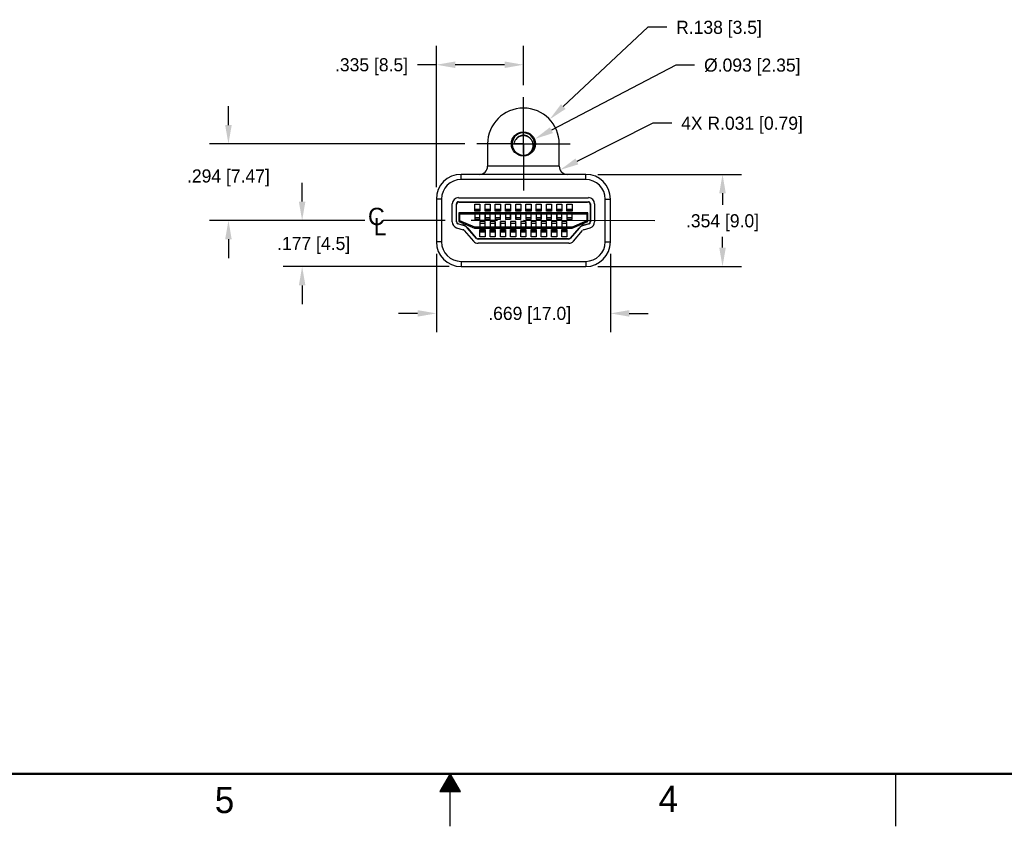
# Model space of a CAD drawing. Header units: inches. Extents: x 0 to 34, y 0 to 22.
# Tile 2 of 25: x 12.9 to 22.3, y 0 to 7.7. Entities that reach past the tile are written whole.
import ezdxf

# ---------------------------------------------------------------- set-up
doc = ezdxf.new("R2010")
doc.units = ezdxf.units.IN
doc.header["$MEASUREMENT"] = 0
doc.header["$PDMODE"] = 3
doc.linetypes.add('CENTER', pattern=[2, 1.25, -0.25, 0.25, -0.25])
for name, color, linetype in [('DEFAULT_1', 7, 'CENTER'), ('DETAIL', 7, 'Continuous'), ('DIMENSIONS', 7, 'Continuous'), ('OBJ', 1, 'Continuous')]:
    doc.layers.add(name, color=color, linetype=linetype)
doc.styles.add('TEXTSTYLE_2', font='txt')
doc.dimstyles.new('DIMSTYLE_1', dxfattribs={"dimtxt": 0.125, "dimasz": 0.18, "dimexe": 0.18, "dimexo": 0.0625, "dimgap": 0.09, "dimtad": 0, "dimtih": 1, "dimtoh": 1, "dimdec": 3, "dimzin": 4, "dimdsep": 46, "dimtxsty": 'Standard', "dimblk": '_FILLED', "dimblk1": '_FILLED', "dimblk2": '_FILLED', "dimcen": 0.09, "dimadec": 0, "dimazin": 0, "dimtp": 0.01, "dimtm": 0.01, "dimtfac": 1, "dimtdec": 3, "dimtofl": 0, "dimtmove": 0, "dimatfit": 3, "dimldrblk": '_FILLED', "dimfxl": 1, "dimtolj": 1, "dimtzin": 4, "dimarcsym": 0})
doc.dimstyles.new('DIMSTYLE_2', dxfattribs={"dimtxt": 0.125, "dimasz": 0.18, "dimexe": 0.18, "dimexo": 0.0625, "dimgap": 0.09, "dimtad": 0, "dimtih": 1, "dimtoh": 1, "dimdec": 3, "dimlfac": 0.333333, "dimzin": 4, "dimdsep": 46, "dimtxsty": 'Standard', "dimblk": '_FILLED', "dimblk1": '_FILLED', "dimblk2": '_FILLED', "dimcen": 0.09, "dimadec": 0, "dimazin": 0, "dimtp": 0.01, "dimtm": 0.01, "dimtfac": 1, "dimtdec": 3, "dimtofl": 0, "dimtmove": 0, "dimatfit": 3, "dimldrblk": '_FILLED', "dimfxl": 1, "dimtolj": 1, "dimtzin": 4, "dimarcsym": 0})
doc.dimstyles.new('DIMSTYLE_4', dxfattribs={"dimtxt": 0.125, "dimasz": 0.18, "dimexe": 0.18, "dimexo": 0.0625, "dimgap": 0.09, "dimtad": 0, "dimtih": 1, "dimtoh": 1, "dimdec": 3, "dimlfac": 0.333333, "dimzin": 4, "dimdsep": 46, "dimtxsty": 'Standard', "dimblk": '_FILLED', "dimblk1": '_FILLED', "dimblk2": '_FILLED', "dimcen": 0.09, "dimadec": 0, "dimazin": 0, "dimtp": 0.001, "dimtm": 0.001, "dimtfac": 1, "dimtdec": 3, "dimtofl": 0, "dimtmove": 0, "dimatfit": 3, "dimldrblk": '_FILLED', "dimfxl": 1, "dimtolj": 1, "dimtzin": 4, "dimarcsym": 0})
doc.dimstyles.new('DIMSTYLE_5', dxfattribs={"dimtxt": 0.125, "dimasz": 0.18, "dimexe": 0.18, "dimexo": 0.0625, "dimgap": 0.09, "dimtad": 0, "dimtih": 1, "dimtoh": 1, "dimdec": 3, "dimlfac": 0.333333, "dimzin": 4, "dimdsep": 46, "dimtxsty": 'Standard', "dimblk": '_FILLED', "dimblk1": '_FILLED', "dimblk2": '_FILLED', "dimcen": 0.09, "dimadec": 0, "dimazin": 0, "dimtp": 0.001, "dimtm": 0.001, "dimtfac": 1, "dimtdec": 3, "dimtofl": 0, "dimtmove": 0, "dimatfit": 3, "dimldrblk": '_FILLED', "dimfxl": 1, "dimtolj": 1, "dimtzin": 4, "dimarcsym": 0})
doc.dimstyles.new('DIMSTYLE_6', dxfattribs={"dimtxt": 0.125, "dimasz": 0.18, "dimexe": 0.18, "dimexo": 0.0625, "dimgap": 0.09, "dimtad": 0, "dimtih": 1, "dimtoh": 1, "dimdec": 3, "dimlfac": 0.333333, "dimzin": 4, "dimdsep": 46, "dimtxsty": 'Standard', "dimblk": '_FILLED', "dimblk1": '_FILLED', "dimblk2": '_FILLED', "dimcen": 0.09, "dimadec": 0, "dimazin": 0, "dimtp": 0.001, "dimtm": 0.001, "dimtfac": 1, "dimtdec": 3, "dimtofl": 0, "dimtmove": 0, "dimatfit": 3, "dimldrblk": '_FILLED', "dimfxl": 1, "dimtolj": 1, "dimtzin": 4, "dimarcsym": 0})

# ---------------------------------------------------------------- blocks, each defined once
blk = doc.blocks.new('_FILLED')
at = {"color": 0, "linetype": 'ByBlock'}
blk.add_solid([(0, 0), (-1, 0.1736), (-1, -0.1736)], dxfattribs=at)
blk = doc.blocks.new('*D92')
at = {"layer": 'Defpoints', "color": 0, "linetype": 'Continuous'}
for p in [(15.5874, 5.7775), (16.2469, 5.7775), (17.052, 5.338)]:
    blk.add_point(p, dxfattribs=at)
at = {"layer": 'DIMENSIONS', "color": 0, "linetype": 'Continuous', "lineweight": -2}
for p, q in [((15.5874, 5.9575), (15.5874, 6.1375)), ((16.1844, 5.7775), (15.4074, 5.7775)), ((16.9895, 5.338), (15.4074, 5.338)), ((15.5874, 5.158), (15.5874, 4.978))]:
    blk.add_line(p, q, dxfattribs=at)
at = {"layer": 'DIMENSIONS', "color": 0, "linetype": 'Continuous', "lineweight": -2, "xscale": 0.18, "yscale": 0.18, "zscale": 0.18}
for p, rotation in [((15.5874, 5.7775), 270), ((15.5874, 5.338), 90)]:
    blk.add_blockref('_FILLED', p, dxfattribs=dict(at, rotation=rotation))
at = {"layer": 'DIMENSIONS', "color": 0, "linetype": 'Continuous', "insert": (16.0458, 5.6202), "char_height": 0.125, "attachment_point": 3}
blk.add_mtext('\\A1;.177 [4.5]', dxfattribs=at)
blk = doc.blocks.new('*D93')
at = {"layer": 'Defpoints', "color": 0, "linetype": 'Continuous'}
for p in [(17.2013, 6.507), (14.8844, 5.7775), (16.2469, 5.7775)]:
    blk.add_point(p, dxfattribs=at)
at = {"layer": 'DIMENSIONS', "color": 0, "linetype": 'Continuous', "lineweight": -2}
for p, q in [((14.8844, 6.687), (14.8844, 6.867)), ((17.1388, 6.507), (14.7044, 6.507)), ((16.1844, 5.7775), (14.7044, 5.7775)), ((14.8844, 5.5975), (14.8844, 5.4175))]:
    blk.add_line(p, q, dxfattribs=at)
at = {"layer": 'DIMENSIONS', "color": 0, "linetype": 'Continuous', "lineweight": -2, "xscale": 0.18, "yscale": 0.18, "zscale": 0.18}
for p, rotation in [((14.8844, 6.507), 270), ((14.8844, 5.7775), 90)]:
    blk.add_blockref('_FILLED', p, dxfattribs=dict(at, rotation=rotation))
at = {"layer": 'DIMENSIONS', "color": 0, "linetype": 'Continuous', "insert": (14.8844, 6.2642), "char_height": 0.125, "attachment_point": 2}
blk.add_mtext('\\A1;.294 [7.47]', dxfattribs=at)
blk = doc.blocks.new('*D96')
at = {"layer": 'Defpoints', "color": 0, "linetype": 'Continuous'}
for p in [(16.868, 5.5219), (18.5283, 5.5219), (16.868, 4.8912)]:
    blk.add_point(p, dxfattribs=at)
at = {"layer": 'DIMENSIONS', "color": 0, "linetype": 'Continuous', "lineweight": -2}
for p, q in [((16.868, 5.4594), (16.868, 4.7112)), ((18.5283, 5.4594), (18.5283, 4.7112)), ((16.688, 4.8912), (16.508, 4.8912)), ((18.7083, 4.8912), (18.8883, 4.8912))]:
    blk.add_line(p, q, dxfattribs=at)
at = {"layer": 'DIMENSIONS', "color": 0, "linetype": 'Continuous', "lineweight": -2, "xscale": 0.18, "yscale": 0.18, "zscale": 0.18}
blk.add_blockref('_FILLED', (16.868, 4.8912), dxfattribs=at)
at = {"layer": 'DIMENSIONS', "color": 0, "linetype": 'Continuous', "lineweight": -2, "xscale": 0.18, "yscale": 0.18, "zscale": 0.18, "rotation": 180}
blk.add_blockref('_FILLED', (18.5283, 4.8912), dxfattribs=at)
at = {"layer": 'DIMENSIONS', "color": 0, "linetype": 'Continuous', "insert": (17.758, 4.9537), "char_height": 0.125, "attachment_point": 2}
blk.add_mtext('\\A1;.669 [17.0]', dxfattribs=at)
blk = doc.blocks.new('*D97')
at = {"layer": 'Defpoints', "color": 0, "linetype": 'Continuous'}
for p in [(18.3443, 6.2169), (19.5975, 6.2169), (18.3443, 5.338)]:
    blk.add_point(p, dxfattribs=at)
at = {"layer": 'DIMENSIONS', "color": 0, "linetype": 'Continuous', "lineweight": -2}
for p, q in [((18.4068, 6.2169), (19.7775, 6.2169)), ((19.5975, 6.0369), (19.5975, 5.9268)), ((19.5975, 5.518), (19.5975, 5.6218)), ((18.4068, 5.338), (19.7775, 5.338))]:
    blk.add_line(p, q, dxfattribs=at)
at = {"layer": 'DIMENSIONS', "color": 0, "linetype": 'Continuous', "lineweight": -2, "xscale": 0.18, "yscale": 0.18, "zscale": 0.18}
for p, rotation in [((19.5975, 6.2169), 90), ((19.5975, 5.338), 270)]:
    blk.add_blockref('_FILLED', p, dxfattribs=dict(at, rotation=rotation))
at = {"layer": 'DIMENSIONS', "color": 0, "linetype": 'Continuous', "insert": (19.5975, 5.8368), "char_height": 0.125, "attachment_point": 2}
blk.add_mtext('\\A1;.354 [9.0]', dxfattribs=at)
blk = doc.blocks.new('*D98')
at = {"layer": 'Defpoints', "color": 0, "linetype": 'Continuous'}
for p in [(18.1169, 6.2938), (18.0482, 6.2592)]:
    blk.add_point(p, dxfattribs=at)
at = {"layer": 'DIMENSIONS', "color": 0, "linetype": 'Continuous', "lineweight": -2}
for p, q in [((18.9327, 6.7049), (18.209, 6.3402)), ((19.1127, 6.7049), (18.9327, 6.7049))]:
    blk.add_line(p, q, dxfattribs=at)
at = {"layer": 'DIMENSIONS', "color": 0, "linetype": 'Continuous', "lineweight": -2, "xscale": 0.18, "yscale": 0.18, "zscale": 0.18, "rotation": 206.7424898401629}
blk.add_blockref('_FILLED', (18.0482, 6.2592), dxfattribs=at)
at = {"layer": 'DIMENSIONS', "color": 0, "linetype": 'Continuous', "insert": (19.2027, 6.7674), "char_height": 0.125, "attachment_point": 1}
blk.add_mtext('\\A1;4X R.031 [0.79]', dxfattribs=at)
blk = doc.blocks.new('*D99')
at = {"layer": 'Defpoints', "color": 0, "linetype": 'Continuous'}
for p in [(18.0096, 6.661), (17.8063, 6.5545)]:
    blk.add_point(p, dxfattribs=at)
at = {"layer": 'DIMENSIONS', "color": 0, "linetype": 'Continuous', "lineweight": -2}
for p, q in [((19.1515, 7.259), (17.9658, 6.638)), ((19.3315, 7.259), (19.1515, 7.259))]:
    blk.add_line(p, q, dxfattribs=at)
at = {"layer": 'DIMENSIONS', "color": 0, "linetype": 'Continuous', "lineweight": -2, "xscale": 0.18, "yscale": 0.18, "zscale": 0.18, "rotation": 207.6410048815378}
blk.add_blockref('_FILLED', (17.8063, 6.5545), dxfattribs=at)
at = {"layer": 'DIMENSIONS', "color": 0, "linetype": 'Continuous', "insert": (19.4215, 7.3215), "char_height": 0.125, "attachment_point": 1}
blk.add_mtext('\\A1;%%c.093 [2.35]', dxfattribs=at)
blk = doc.blocks.new('*D100')
at = {"layer": 'Defpoints', "color": 0, "linetype": 'Continuous'}
for p in [(17.9476, 6.7407), (17.6982, 6.507)]:
    blk.add_point(p, dxfattribs=at)
at = {"layer": 'DIMENSIONS', "color": 0, "linetype": 'Continuous', "lineweight": -2}
for p, q in [((18.8849, 7.6193), (18.0789, 6.8638)), ((19.0649, 7.6193), (18.8849, 7.6193)), ((17.6982, 6.417), (17.6982, 6.597)), ((17.6082, 6.507), (17.7882, 6.507))]:
    blk.add_line(p, q, dxfattribs=at)
at = {"layer": 'DIMENSIONS', "color": 0, "linetype": 'Continuous', "lineweight": -2, "xscale": 0.18, "yscale": 0.18, "zscale": 0.18, "rotation": 223.1467277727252}
blk.add_blockref('_FILLED', (17.9476, 6.7407), dxfattribs=at)
at = {"layer": 'DIMENSIONS', "color": 0, "linetype": 'Continuous', "insert": (19.1549, 7.6818), "char_height": 0.125, "attachment_point": 1}
blk.add_mtext('\\A1;R.138 [3.5]', dxfattribs=at)
blk = doc.blocks.new('*D101')
at = {"layer": 'Defpoints', "color": 0, "linetype": 'Continuous'}
for p in [(17.6982, 7.2622), (17.6982, 7.0038), (16.868, 6.033)]:
    blk.add_point(p, dxfattribs=at)
at = {"layer": 'DIMENSIONS', "color": 0, "linetype": 'Continuous', "lineweight": -2}
for p, q in [((16.868, 6.0955), (16.868, 7.4422)), ((17.6982, 7.0663), (17.6982, 7.4422)), ((16.868, 7.2622), (16.688, 7.2622)), ((17.5182, 7.2622), (17.048, 7.2622))]:
    blk.add_line(p, q, dxfattribs=at)
at = {"layer": 'DIMENSIONS', "color": 0, "linetype": 'Continuous', "lineweight": -2, "xscale": 0.18, "yscale": 0.18, "zscale": 0.18, "rotation": 180}
blk.add_blockref('_FILLED', (16.868, 7.2622), dxfattribs=at)
at = {"layer": 'DIMENSIONS', "color": 0, "linetype": 'Continuous', "lineweight": -2, "xscale": 0.18, "yscale": 0.18, "zscale": 0.18}
blk.add_blockref('_FILLED', (17.6982, 7.2622), dxfattribs=at)
at = {"layer": 'DIMENSIONS', "color": 0, "linetype": 'Continuous', "insert": (16.598, 7.3247), "char_height": 0.125, "attachment_point": 3}
blk.add_mtext('\\A1;.335 [8.5]', dxfattribs=at)

msp = doc.modelspace()

# ---------------------------------------------------------------- linework, layer by layer
at = {"color": 7, "linetype": 'Continuous'}
msp.add_line((17.5915, 6.507), (17.6071, 6.507), dxfattribs=at)
at = {"color": 2, "linetype": 'Continuous'}
for p, q in [((17, 0.5), (16.902, 0.3303)), ((16.9827, 0.47), (17.0173, 0.47)), ((16.9885, 0.48), (17.0115, 0.48)), ((16.9942, 0.49), (17.0058, 0.49)), ((17.098, 0.3303), (17, 0.5)), ((17, 0), (17, 0.5)), ((21.25, 0), (21.25, 0.5)), ((16.9307, 0.38), (17.0693, 0.38)), ((16.9365, 0.39), (17.0635, 0.39)), ((16.9423, 0.4), (17.0577, 0.4)), ((16.948, 0.41), (17.052, 0.41)), ((16.9538, 0.42), (17.0462, 0.42)), ((16.9596, 0.43), (17.0404, 0.43)), ((16.9654, 0.44), (17.0346, 0.44)), ((16.9711, 0.45), (17.0289, 0.45)), ((16.9769, 0.46), (17.0231, 0.46)), ((16.902, 0.3303), (17.098, 0.3303)), ((16.9076, 0.34), (17.0924, 0.34)), ((16.9134, 0.35), (17.0866, 0.35)), ((16.9192, 0.36), (17.0808, 0.36)), ((16.9249, 0.37), (17.0751, 0.37))]:
    msp.add_line(p, q, dxfattribs=at)
at = {"color": 7, "linetype": 'Continuous', "const_width": 0.02}
msp.add_lwpolyline([(0.5, 0.5), (33.5, 0.5)], dxfattribs=at)
at = {"color": 7, "linetype": 'Continuous'}
msp.add_arc((17.6981, 6.5069), 0.0836, 41.57658, 42.59651, dxfattribs=at)
at = {"layer": 'DEFAULT_1', "color": 7, "linetype": 'CENTER'}
for p, q in [((17.6982, 6.507), (17.6982, 6.9522)), ((17.5915, 6.507), (17.253, 6.507)), ((17.6982, 6.507), (17.6071, 6.507)), ((17.6982, 6.507), (17.6982, 6.0618)), ((17.6982, 6.507), (18.1434, 6.507))]:
    msp.add_line(p, q, dxfattribs=at)
at = {"layer": 'DETAIL', "color": 2, "linetype": 'CENTER'}
msp.add_line((18.9505, 5.7743), (16.3616, 5.7774), dxfattribs=at)
at = {"layer": 'OBJ'}
for p, q in [((17.3564, 6.507), (17.3564, 6.2938)), ((18.04, 6.2938), (18.04, 6.507)), ((18.04, 6.2938), (17.3564, 6.2938)), ((17.1037, 6.1673), (17.1037, 6.2169)), ((18.2926, 6.2169), (17.1037, 6.2169)), ((18.2926, 6.1673), (18.2926, 6.2169)), ((18.2926, 6.1673), (17.1037, 6.1673)), ((16.868, 5.9813), (16.868, 5.5736)), ((16.9177, 5.9813), (16.868, 5.9813)), ((16.9177, 5.9813), (16.9177, 5.5736)), ((17.0194, 5.7644), (17.0194, 5.9362)), ((17.0585, 5.7644), (17.0585, 5.9362)), ((17.0609, 5.7676), (17.0609, 5.9288)), ((17.078, 5.9947), (18.3183, 5.9947)), ((17.078, 5.9557), (18.3183, 5.9557)), ((17.0853, 5.9532), (18.311, 5.9532)), ((17.2343, 5.8653), (17.2343, 5.9337)), ((17.2343, 5.9337), (17.2831, 5.9337)), ((17.2831, 5.9337), (17.2831, 5.8653)), ((17.3319, 5.8653), (17.3319, 5.9337)), ((17.3319, 5.9337), (17.3808, 5.9337)), ((17.3808, 5.9337), (17.3808, 5.8653)), ((17.4296, 5.8653), (17.4296, 5.9337)), ((17.4296, 5.9337), (17.4784, 5.9337)), ((17.4784, 5.9337), (17.4784, 5.8653)), ((17.5273, 5.8653), (17.5273, 5.9337)), ((17.5273, 5.9337), (17.5761, 5.9337)), ((17.5761, 5.9337), (17.5761, 5.8653)), ((17.6249, 5.9337), (17.6738, 5.9337)), ((17.6249, 5.8653), (17.6249, 5.9337)), ((17.6738, 5.9337), (17.6738, 5.8653)), ((17.7226, 5.9337), (17.7714, 5.9337)), ((17.7226, 5.8653), (17.7226, 5.9337)), ((17.7714, 5.9337), (17.7714, 5.8653)), ((17.8203, 5.9337), (17.8691, 5.9337)), ((17.8203, 5.8653), (17.8203, 5.9337)), ((17.8691, 5.9337), (17.8691, 5.8653)), ((17.9179, 5.9337), (17.9667, 5.9337)), ((17.9179, 5.8653), (17.9179, 5.9337)), ((17.9667, 5.9337), (17.9667, 5.8653)), ((18.0156, 5.9337), (18.0644, 5.9337)), ((18.0156, 5.8653), (18.0156, 5.9337)), ((18.0644, 5.9337), (18.0644, 5.8653)), ((18.1132, 5.9337), (18.1621, 5.9337)), ((18.1132, 5.8653), (18.1132, 5.9337)), ((18.1621, 5.9337), (18.1621, 5.8653)), ((18.3354, 5.9288), (18.3354, 5.7676)), ((18.3379, 5.9362), (18.3379, 5.7644)), ((18.3769, 5.9362), (18.3769, 5.7644)), ((18.4787, 5.9813), (18.5283, 5.9813)), ((18.4787, 5.5736), (18.4787, 5.9813)), ((18.5283, 5.5736), (18.5283, 5.9813)), ((17.0829, 5.8507), (17.0829, 5.766)), ((17.0927, 5.8409), (17.0829, 5.8507)), ((18.3135, 5.8507), (17.0829, 5.8507)), ((17.0927, 5.7726), (17.0927, 5.8409)), ((17.0927, 5.8409), (18.3037, 5.8409)), ((17.2343, 5.8849), (17.2831, 5.8849)), ((17.2831, 5.8653), (17.2343, 5.8653)), ((17.2343, 5.8409), (17.2343, 5.7872)), ((17.2367, 5.8653), (17.2367, 5.8849)), ((17.2367, 5.8751), (17.2807, 5.8751)), ((17.2367, 5.7866), (17.2367, 5.8409)), ((17.2367, 5.8401), (17.2807, 5.8401)), ((17.2807, 5.8849), (17.2807, 5.8653)), ((17.2807, 5.8409), (17.2807, 5.7866)), ((17.2831, 5.7872), (17.2831, 5.8409)), ((17.3319, 5.8849), (17.3808, 5.8849)), ((17.3808, 5.8653), (17.3319, 5.8653)), ((17.3319, 5.8409), (17.3319, 5.7872)), ((17.3344, 5.8653), (17.3344, 5.8849)), ((17.3344, 5.8751), (17.3783, 5.8751)), ((17.3344, 5.7866), (17.3344, 5.8409)), ((17.3344, 5.8401), (17.3783, 5.8401)), ((17.3783, 5.8849), (17.3783, 5.8653)), ((17.3783, 5.8409), (17.3783, 5.7866)), ((17.3808, 5.7872), (17.3808, 5.8409)), ((17.4296, 5.8849), (17.4784, 5.8849)), ((17.4784, 5.8653), (17.4296, 5.8653)), ((17.4296, 5.8409), (17.4296, 5.7872)), ((17.432, 5.8653), (17.432, 5.8849)), ((17.432, 5.8751), (17.476, 5.8751)), ((17.432, 5.7866), (17.432, 5.8409)), ((17.432, 5.8401), (17.476, 5.8401)), ((17.476, 5.8849), (17.476, 5.8653)), ((17.476, 5.8409), (17.476, 5.7866)), ((17.4784, 5.7872), (17.4784, 5.8409)), ((17.5273, 5.8849), (17.5761, 5.8849)), ((17.5761, 5.8653), (17.5273, 5.8653)), ((17.5273, 5.8409), (17.5273, 5.7872)), ((17.5297, 5.8653), (17.5297, 5.8849)), ((17.5297, 5.8751), (17.5737, 5.8751)), ((17.5297, 5.7866), (17.5297, 5.8409)), ((17.5297, 5.8401), (17.5737, 5.8401)), ((17.5737, 5.8849), (17.5737, 5.8653)), ((17.5737, 5.8409), (17.5737, 5.7866)), ((17.5761, 5.7872), (17.5761, 5.8409)), ((17.6249, 5.8849), (17.6738, 5.8849)), ((17.6738, 5.8653), (17.6249, 5.8653)), ((17.6249, 5.8409), (17.6249, 5.7872)), ((17.6274, 5.8653), (17.6274, 5.8849)), ((17.6274, 5.8751), (17.6713, 5.8751)), ((17.6274, 5.7866), (17.6274, 5.8409)), ((17.6274, 5.8401), (17.6713, 5.8401)), ((17.6713, 5.8849), (17.6713, 5.8653)), ((17.6713, 5.8409), (17.6713, 5.7866)), ((17.6738, 5.7872), (17.6738, 5.8409)), ((17.7226, 5.8849), (17.7714, 5.8849)), ((17.7714, 5.8653), (17.7226, 5.8653)), ((17.7226, 5.8409), (17.7226, 5.7872)), ((17.725, 5.8653), (17.725, 5.8849)), ((17.725, 5.8751), (17.769, 5.8751)), ((17.725, 5.7866), (17.725, 5.8409)), ((17.725, 5.8401), (17.769, 5.8401)), ((17.769, 5.8849), (17.769, 5.8653)), ((17.769, 5.8409), (17.769, 5.7866)), ((17.7714, 5.7872), (17.7714, 5.8409)), ((17.8203, 5.8849), (17.8691, 5.8849)), ((17.8691, 5.8653), (17.8203, 5.8653)), ((17.8203, 5.8409), (17.8203, 5.7872)), ((17.8227, 5.8653), (17.8227, 5.8849)), ((17.8227, 5.8751), (17.8666, 5.8751)), ((17.8227, 5.7866), (17.8227, 5.8409)), ((17.8227, 5.8401), (17.8666, 5.8401)), ((17.8666, 5.8849), (17.8666, 5.8653)), ((17.8666, 5.8409), (17.8666, 5.7866)), ((17.8691, 5.7872), (17.8691, 5.8409)), ((17.9179, 5.8849), (17.9667, 5.8849)), ((17.9667, 5.8653), (17.9179, 5.8653)), ((17.9179, 5.8409), (17.9179, 5.7872)), ((17.9204, 5.8653), (17.9204, 5.8849)), ((17.9204, 5.8751), (17.9643, 5.8751)), ((17.9204, 5.7866), (17.9204, 5.8409)), ((17.9204, 5.8401), (17.9643, 5.8401)), ((17.9643, 5.8849), (17.9643, 5.8653)), ((17.9643, 5.8409), (17.9643, 5.7866)), ((17.9667, 5.7872), (17.9667, 5.8409)), ((18.0156, 5.8849), (18.0644, 5.8849)), ((18.0644, 5.8653), (18.0156, 5.8653)), ((18.0156, 5.8409), (18.0156, 5.7872)), ((18.018, 5.8653), (18.018, 5.8849)), ((18.018, 5.8751), (18.062, 5.8751)), ((18.018, 5.7866), (18.018, 5.8409)), ((18.018, 5.8401), (18.062, 5.8401)), ((18.062, 5.8849), (18.062, 5.8653)), ((18.062, 5.8409), (18.062, 5.7866)), ((18.0644, 5.7872), (18.0644, 5.8409)), ((18.1132, 5.8849), (18.1621, 5.8849)), ((18.1621, 5.8653), (18.1132, 5.8653)), ((18.1132, 5.8409), (18.1132, 5.7872)), ((18.1157, 5.8653), (18.1157, 5.8849)), ((18.1157, 5.8751), (18.1596, 5.8751)), ((18.1157, 5.7866), (18.1157, 5.8409)), ((18.1157, 5.8401), (18.1596, 5.8401)), ((18.1596, 5.8849), (18.1596, 5.8653)), ((18.1596, 5.8409), (18.1596, 5.7866)), ((18.1621, 5.7872), (18.1621, 5.8409)), ((18.3037, 5.8409), (18.3135, 5.8507)), ((18.3037, 5.8409), (18.3037, 5.7726)), ((18.3135, 5.766), (18.3135, 5.8507)), ((17.1356, 5.7261), (17.0722, 5.7458)), ((17.0799, 5.7438), (17.1152, 5.7357)), ((17.0829, 5.766), (17.0927, 5.7726)), ((17.0829, 5.766), (17.2323, 5.7042)), ((17.2343, 5.714), (17.0927, 5.7726)), ((17.2343, 5.7872), (17.2367, 5.7872)), ((17.2807, 5.8037), (17.2367, 5.8037)), ((17.2807, 5.7866), (17.2367, 5.7866)), ((17.2807, 5.7872), (17.2831, 5.7872)), ((17.2831, 5.7677), (17.2831, 5.714)), ((17.2856, 5.7677), (17.2831, 5.7677)), ((17.2856, 5.714), (17.2856, 5.7683)), ((17.3295, 5.7683), (17.2856, 5.7683)), ((17.2856, 5.7512), (17.3295, 5.7512)), ((17.3295, 5.7683), (17.3295, 5.714)), ((17.3319, 5.7677), (17.3295, 5.7677)), ((17.3319, 5.7872), (17.3344, 5.7872)), ((17.3319, 5.714), (17.3319, 5.7677)), ((17.3783, 5.8037), (17.3344, 5.8037)), ((17.3783, 5.7866), (17.3344, 5.7866)), ((17.3783, 5.7872), (17.3808, 5.7872)), ((17.3808, 5.7677), (17.3808, 5.714)), ((17.3832, 5.7677), (17.3808, 5.7677)), ((17.3832, 5.714), (17.3832, 5.7683)), ((17.4272, 5.7683), (17.3832, 5.7683)), ((17.3832, 5.7512), (17.4272, 5.7512)), ((17.4272, 5.7683), (17.4272, 5.714)), ((17.4296, 5.7677), (17.4272, 5.7677)), ((17.4296, 5.7872), (17.432, 5.7872)), ((17.4296, 5.714), (17.4296, 5.7677)), ((17.476, 5.8037), (17.432, 5.8037)), ((17.476, 5.7866), (17.432, 5.7866)), ((17.476, 5.7872), (17.4784, 5.7872)), ((17.4809, 5.7677), (17.4784, 5.7677)), ((17.4784, 5.7677), (17.4784, 5.714)), ((17.5248, 5.7683), (17.4809, 5.7683)), ((17.4809, 5.714), (17.4809, 5.7683)), ((17.4809, 5.7512), (17.5248, 5.7512)), ((17.5248, 5.7683), (17.5248, 5.714)), ((17.5273, 5.7677), (17.5248, 5.7677)), ((17.5273, 5.7872), (17.5297, 5.7872)), ((17.5273, 5.714), (17.5273, 5.7677)), ((17.5737, 5.8037), (17.5297, 5.8037)), ((17.5737, 5.7866), (17.5297, 5.7866)), ((17.5737, 5.7872), (17.5761, 5.7872)), ((17.5785, 5.7677), (17.5761, 5.7677)), ((17.5761, 5.7677), (17.5761, 5.714)), ((17.6225, 5.7683), (17.5785, 5.7683)), ((17.5785, 5.714), (17.5785, 5.7683)), ((17.5785, 5.7512), (17.6225, 5.7512)), ((17.6225, 5.7683), (17.6225, 5.714)), ((17.6249, 5.7677), (17.6225, 5.7677)), ((17.6249, 5.7872), (17.6274, 5.7872)), ((17.6249, 5.714), (17.6249, 5.7677)), ((17.6713, 5.8037), (17.6274, 5.8037)), ((17.6713, 5.7866), (17.6274, 5.7866)), ((17.6713, 5.7872), (17.6738, 5.7872)), ((17.6762, 5.7677), (17.6738, 5.7677)), ((17.6738, 5.7677), (17.6738, 5.714)), ((17.7202, 5.7683), (17.6762, 5.7683)), ((17.6762, 5.714), (17.6762, 5.7683)), ((17.6762, 5.7512), (17.7202, 5.7512)), ((17.7202, 5.7683), (17.7202, 5.714)), ((17.7226, 5.7677), (17.7202, 5.7677)), ((17.7226, 5.7872), (17.725, 5.7872)), ((17.7226, 5.714), (17.7226, 5.7677)), ((17.769, 5.8037), (17.725, 5.8037)), ((17.769, 5.7866), (17.725, 5.7866)), ((17.769, 5.7872), (17.7714, 5.7872)), ((17.7739, 5.7677), (17.7714, 5.7677)), ((17.7714, 5.7677), (17.7714, 5.714)), ((17.8178, 5.7683), (17.7739, 5.7683)), ((17.7739, 5.714), (17.7739, 5.7683)), ((17.7739, 5.7512), (17.8178, 5.7512)), ((17.8178, 5.7683), (17.8178, 5.714)), ((17.8203, 5.7677), (17.8178, 5.7677)), ((17.8203, 5.7872), (17.8227, 5.7872)), ((17.8203, 5.714), (17.8203, 5.7677)), ((17.8666, 5.8037), (17.8227, 5.8037)), ((17.8666, 5.7866), (17.8227, 5.7866)), ((17.8666, 5.7872), (17.8691, 5.7872)), ((17.8715, 5.7677), (17.8691, 5.7677)), ((17.8691, 5.7677), (17.8691, 5.714)), ((17.9155, 5.7683), (17.8715, 5.7683)), ((17.8715, 5.714), (17.8715, 5.7683)), ((17.8715, 5.7512), (17.9155, 5.7512)), ((17.9155, 5.7683), (17.9155, 5.714)), ((17.9179, 5.7677), (17.9155, 5.7677)), ((17.9179, 5.7872), (17.9204, 5.7872)), ((17.9179, 5.714), (17.9179, 5.7677)), ((17.9643, 5.8037), (17.9204, 5.8037)), ((17.9643, 5.7866), (17.9204, 5.7866)), ((17.9643, 5.7872), (17.9667, 5.7872)), ((17.9692, 5.7677), (17.9667, 5.7677)), ((17.9667, 5.7677), (17.9667, 5.714)), ((18.0131, 5.7683), (17.9692, 5.7683)), ((17.9692, 5.714), (17.9692, 5.7683)), ((17.9692, 5.7512), (18.0131, 5.7512)), ((18.0131, 5.7683), (18.0131, 5.714)), ((18.0156, 5.7677), (18.0131, 5.7677)), ((18.0156, 5.7872), (18.018, 5.7872)), ((18.0156, 5.714), (18.0156, 5.7677)), ((18.062, 5.8037), (18.018, 5.8037)), ((18.062, 5.7866), (18.018, 5.7866)), ((18.062, 5.7872), (18.0644, 5.7872)), ((18.0669, 5.7677), (18.0644, 5.7677)), ((18.0644, 5.7677), (18.0644, 5.714)), ((18.1108, 5.7683), (18.0669, 5.7683)), ((18.0669, 5.714), (18.0669, 5.7683)), ((18.0669, 5.7512), (18.1108, 5.7512)), ((18.1108, 5.7683), (18.1108, 5.714)), ((18.1132, 5.7677), (18.1108, 5.7677)), ((18.1132, 5.7872), (18.1157, 5.7872)), ((18.1132, 5.714), (18.1132, 5.7677)), ((18.1596, 5.8037), (18.1157, 5.8037)), ((18.1596, 5.7866), (18.1157, 5.7866)), ((18.1596, 5.7872), (18.1621, 5.7872)), ((18.3037, 5.7726), (18.1621, 5.714)), ((18.164, 5.7042), (18.3135, 5.766)), ((18.3241, 5.7458), (18.2608, 5.7261)), ((18.2811, 5.7357), (18.3164, 5.7438)), ((18.3037, 5.7726), (18.3135, 5.766)), ((17.0606, 5.7085), (17.124, 5.6888)), ((17.1329, 5.6829), (17.2216, 5.5804)), ((17.2512, 5.606), (17.1625, 5.7085)), ((17.1673, 5.7044), (17.249, 5.6101)), ((17.2323, 5.7042), (17.2343, 5.714)), ((17.2323, 5.7042), (18.164, 5.7042)), ((18.1621, 5.714), (17.2343, 5.714)), ((17.2831, 5.6212), (17.2831, 5.6896)), ((17.2831, 5.6896), (17.3319, 5.6896)), ((17.2831, 5.67), (17.3319, 5.67)), ((17.3295, 5.7148), (17.2856, 5.7148)), ((17.2856, 5.67), (17.2856, 5.6896)), ((17.3295, 5.6798), (17.2856, 5.6798)), ((17.3295, 5.67), (17.3295, 5.6896)), ((17.3319, 5.6896), (17.3319, 5.6212)), ((17.3808, 5.6896), (17.4296, 5.6896)), ((17.3808, 5.6212), (17.3808, 5.6896)), ((17.3808, 5.67), (17.4296, 5.67)), ((17.4272, 5.7148), (17.3832, 5.7148)), ((17.3832, 5.67), (17.3832, 5.6896)), ((17.4272, 5.6798), (17.3832, 5.6798)), ((17.4272, 5.67), (17.4272, 5.6896)), ((17.4296, 5.6896), (17.4296, 5.6212)), ((17.4784, 5.6896), (17.5273, 5.6896)), ((17.4784, 5.6212), (17.4784, 5.6896)), ((17.4784, 5.67), (17.5273, 5.67)), ((17.5248, 5.7148), (17.4809, 5.7148)), ((17.4809, 5.67), (17.4809, 5.6896)), ((17.5248, 5.6798), (17.4809, 5.6798)), ((17.5248, 5.67), (17.5248, 5.6896)), ((17.5273, 5.6896), (17.5273, 5.6212)), ((17.5761, 5.6896), (17.6249, 5.6896)), ((17.5761, 5.6212), (17.5761, 5.6896)), ((17.5761, 5.67), (17.6249, 5.67)), ((17.6225, 5.7148), (17.5785, 5.7148)), ((17.5785, 5.67), (17.5785, 5.6896)), ((17.6225, 5.6798), (17.5785, 5.6798)), ((17.6225, 5.67), (17.6225, 5.6896)), ((17.6249, 5.6896), (17.6249, 5.6212)), ((17.6738, 5.6896), (17.7226, 5.6896)), ((17.6738, 5.6212), (17.6738, 5.6896)), ((17.6738, 5.67), (17.7226, 5.67)), ((17.7202, 5.7148), (17.6762, 5.7148)), ((17.6762, 5.67), (17.6762, 5.6896)), ((17.7202, 5.6798), (17.6762, 5.6798)), ((17.7202, 5.67), (17.7202, 5.6896)), ((17.7226, 5.6896), (17.7226, 5.6212)), ((17.7714, 5.6896), (17.8203, 5.6896)), ((17.7714, 5.6212), (17.7714, 5.6896)), ((17.7714, 5.67), (17.8203, 5.67)), ((17.8178, 5.7148), (17.7739, 5.7148)), ((17.7739, 5.67), (17.7739, 5.6896)), ((17.8178, 5.6798), (17.7739, 5.6798)), ((17.8178, 5.67), (17.8178, 5.6896)), ((17.8203, 5.6896), (17.8203, 5.6212)), ((17.8691, 5.6896), (17.9179, 5.6896)), ((17.8691, 5.6212), (17.8691, 5.6896)), ((17.8691, 5.67), (17.9179, 5.67)), ((17.9155, 5.7148), (17.8715, 5.7148)), ((17.8715, 5.67), (17.8715, 5.6896)), ((17.9155, 5.6798), (17.8715, 5.6798)), ((17.9155, 5.67), (17.9155, 5.6896)), ((17.9179, 5.6896), (17.9179, 5.6212)), ((17.9667, 5.6896), (18.0156, 5.6896)), ((17.9667, 5.6212), (17.9667, 5.6896)), ((17.9667, 5.67), (18.0156, 5.67)), ((18.0131, 5.7148), (17.9692, 5.7148)), ((17.9692, 5.67), (17.9692, 5.6896)), ((18.0131, 5.6798), (17.9692, 5.6798)), ((18.0131, 5.67), (18.0131, 5.6896)), ((18.0156, 5.6896), (18.0156, 5.6212)), ((18.0644, 5.6896), (18.1132, 5.6896)), ((18.0644, 5.6212), (18.0644, 5.6896)), ((18.1132, 5.67), (18.0644, 5.67)), ((18.1108, 5.7148), (18.0669, 5.7148)), ((18.0669, 5.67), (18.0669, 5.6896)), ((18.1108, 5.6798), (18.0669, 5.6798)), ((18.1108, 5.67), (18.1108, 5.6896)), ((18.1132, 5.6896), (18.1132, 5.6212)), ((18.2339, 5.7085), (18.1452, 5.606)), ((18.1474, 5.6101), (18.229, 5.7044)), ((18.164, 5.7042), (18.1621, 5.714)), ((18.1747, 5.5804), (18.2634, 5.6829)), ((18.2724, 5.6888), (18.3357, 5.7085)), ((16.9177, 5.5736), (16.868, 5.5736)), ((18.1304, 5.5992), (17.2659, 5.5992)), ((18.1304, 5.5602), (17.2659, 5.5602)), ((18.1289, 5.6017), (17.2674, 5.6017)), ((17.3319, 5.6212), (17.2831, 5.6212)), ((17.4296, 5.6212), (17.3808, 5.6212)), ((17.5273, 5.6212), (17.4784, 5.6212)), ((17.6249, 5.6212), (17.5761, 5.6212)), ((17.7226, 5.6212), (17.6738, 5.6212)), ((17.8203, 5.6212), (17.7714, 5.6212)), ((17.9179, 5.6212), (17.8691, 5.6212)), ((18.0156, 5.6212), (17.9667, 5.6212)), ((18.1132, 5.6212), (18.0644, 5.6212)), ((18.4787, 5.5736), (18.5283, 5.5736)), ((17.1037, 5.3876), (18.2926, 5.3876)), ((17.1037, 5.3876), (17.1037, 5.338)), ((18.2926, 5.3876), (18.2926, 5.338)), ((17.1037, 5.338), (18.2926, 5.338))]:
    msp.add_line(p, q, dxfattribs=at)
msp.add_circle((17.6982, 6.507), 0.1147, dxfattribs=at)
for centre, radius, start, end in [((17.6982, 6.507), 0.3418, 0, 180), ((17.6982, 6.507), 0.1067, 296.89737, 295.65398), ((17.6982, 6.507), 0.0834, 42.59377, 148.34166), ((17.2795, 6.2938), 0.0769, 270, 0), ((18.1169, 6.2938), 0.0769, 180, 270), ((17.1037, 5.9813), 0.2357, 90, 180), ((18.2926, 5.9813), 0.2357, 0, 90), ((17.1037, 5.9813), 0.186, 90, 180), ((18.2926, 5.9813), 0.186, 0, 90), ((17.078, 5.9362), 0.0586, 90, 180), ((17.078, 5.9362), 0.0195, 90, 180), ((17.0853, 5.9288), 0.0244, 90, 180), ((18.311, 5.9288), 0.0244, 0, 90), ((18.3183, 5.9362), 0.0586, 0, 90), ((18.3183, 5.9362), 0.0195, 0, 90), ((17.078, 5.7644), 0.0586, 180, 252.7185), ((17.078, 5.7644), 0.0195, 180, 252.7185), ((17.0853, 5.7676), 0.0244, 180, 257.14288), ((17.0935, 5.6405), 0.0977, 40.87241, 77.125), ((18.3029, 5.6405), 0.0977, 102.875, 139.12759), ((18.311, 5.7676), 0.0244, 282.85712, 0), ((18.3183, 5.7644), 0.0195, 287.2815, 0), ((18.3183, 5.7644), 0.0586, 287.2815, 0), ((17.1182, 5.6701), 0.0195, 40.87241, 72.7185), ((17.1182, 5.6701), 0.0586, 40.87241, 72.7185), ((18.2782, 5.6701), 0.0586, 107.2815, 139.12759), ((18.2782, 5.6701), 0.0195, 107.2815, 139.12759), ((17.1037, 5.5736), 0.2357, 180, 270), ((17.1037, 5.5736), 0.186, 180, 270), ((17.2659, 5.6187), 0.0586, 220.87241, 270), ((17.2674, 5.6261), 0.0244, 220.87241, 270), ((17.2659, 5.6187), 0.0195, 220.87241, 270), ((18.1289, 5.6261), 0.0244, 270, 319.12759), ((18.1304, 5.6187), 0.0195, 270, 319.12759), ((18.1304, 5.6187), 0.0586, 270, 319.12759), ((18.2926, 5.5736), 0.2357, 270, 0), ((18.2926, 5.5736), 0.186, 270, 0)]:
    msp.add_arc(centre, radius, start, end, dxfattribs=at)
for points, knots in [([(17.6919, 6.5861), (17.6887, 6.5859), (17.6825, 6.585), (17.6732, 6.5828), (17.6643, 6.5795), (17.6558, 6.5753), (17.6491, 6.5711), (17.6441, 6.5673), (17.6404, 6.5643), (17.6369, 6.5611), (17.6335, 6.5578), (17.6308, 6.5549), (17.6287, 6.5526), (17.6277, 6.5514), (17.6271, 6.5508)], [0, 0, 0, 0, 0.124993, 0.249984, 0.374971, 0.499956, 0.624938, 0.687448, 0.749957, 0.812467, 0.874976, 0.937487, 0.968743, 1, 1, 1, 1]), ([(17.7604, 6.5622), (17.7592, 6.5632), (17.7568, 6.5652), (17.7531, 6.568), (17.7493, 6.5707), (17.7441, 6.574), (17.7372, 6.5777), (17.7286, 6.5813), (17.7197, 6.584), (17.7105, 6.5858), (17.7012, 6.5865), (17.695, 6.5864), (17.6919, 6.5861)], [0, 0, 0, 0, 0.062514, 0.125026, 0.187537, 0.250048, 0.375034, 0.500019, 0.625008, 0.750003, 0.875001, 1, 1, 1, 1]), ([(17.6271, 6.5508), (17.6245, 6.5477), (17.6196, 6.5412), (17.6137, 6.5304), (17.6095, 6.519), (17.6077, 6.511), (17.6071, 6.507)], [0, 0, 0, 0, 0.249995, 0.49999, 0.74999, 1, 1, 1, 1]), ([(17.7444, 6.4108), (17.7475, 6.4128), (17.7535, 6.4171), (17.7604, 6.4232), (17.7655, 6.4285), (17.7691, 6.4327), (17.7725, 6.4371), (17.7757, 6.4417), (17.7786, 6.4464), (17.7812, 6.4513), (17.7835, 6.4563), (17.7856, 6.4614), (17.7873, 6.4667), (17.7888, 6.472), (17.79, 6.4774), (17.7911, 6.4847), (17.7917, 6.4939), (17.7911, 6.505), (17.7895, 6.5141), (17.7875, 6.5212), (17.7857, 6.5265), (17.7836, 6.5316), (17.7812, 6.5366), (17.7785, 6.5414), (17.7754, 6.546), (17.7721, 6.5504), (17.7673, 6.556), (17.7633, 6.5599), (17.7604, 6.5622)], [0, 0, 0, 0, 0.062453, 0.12497, 0.15623, 0.187483, 0.218731, 0.249981, 0.281235, 0.31249, 0.343744, 0.374999, 0.406254, 0.437508, 0.468762, 0.500017, 0.5625, 0.624983, 0.687465, 0.718723, 0.749981, 0.781235, 0.812487, 0.84374, 0.874997, 0.906266, 0.937546, 1, 1, 1, 1])]:
    msp.add_open_spline(points, degree=3, knots=knots, dxfattribs=at)

# ---------------------------------------------------------------- texts
at = {"color": 2, "linetype": 'Continuous', "char_height": 0.25, "width": 0.25, "attachment_point": 1, "line_spacing_factor": 0.9, "style": 'TEXTSTYLE_2'}
for s, insert in [('5', (14.754, 0.3762)), ('4', (18.9884, 0.3869))]:
    msp.add_mtext(s, dxfattribs=dict(at, insert=insert))
at = {"layer": 'DETAIL', "color": 2, "linetype": 'Continuous', "char_height": 0.1654, "width": 0.1323, "attachment_point": 1, "line_spacing_factor": 0.9}
for s, insert in [('C', (16.2154, 5.8983)), ('L', (16.2697, 5.8009))]:
    msp.add_mtext(s, dxfattribs=dict(at, insert=insert))

# ---------------------------------------------------------------- dimensions: what is measured, and where the dimension line sits
at = {"layer": 'DIMENSIONS', "color": 2, "linetype": 'Continuous'}
for center, mpoint, text, picture, middle in [((17.6982, 6.507), (17.9476, 6.7407), 'R.138 [3.5]', '*D100', (19.6757, 7.6193)), ((18.1169, 6.2938), (18.0482, 6.2592), '4X R.031 [0.79]', '*D98', (19.9527, 6.7049))]:
    dim = msp.add_radius_dim(center=center, mpoint=mpoint, text=text, dimstyle='DIMSTYLE_6', dxfattribs=at)
    dim.commit()
    dim.dimension.update_dxf_attribs({"geometry": picture, "text_midpoint": middle, "dimtype": 164})
dim = msp.add_linear_dim(base=(17.6982, 7.2622), p1=(16.868, 6.033), p2=(17.6982, 7.0038), text='.335 [8.5]', dimstyle='DIMSTYLE_4', dxfattribs=at)
dim.commit()
dim.dimension.update_dxf_attribs({"geometry": '*D101', "text_midpoint": (16.1189, 7.2622), "dimtype": 160})
dim = msp.add_diameter_dim_2p(p1=(18.0096, 6.661), p2=(17.8063, 6.5545), text='%%c.093 [2.35]', dimstyle='DIMSTYLE_5', dxfattribs=at)
dim.commit()
dim.dimension.update_dxf_attribs({"geometry": '*D99', "text_midpoint": (20.0153, 7.259), "dimtype": 163})
for base, p1, p2, angle, text, dimstyle, picture, middle in [((14.8844, 5.7775), (17.2013, 6.507), (16.2469, 5.7775), 270, '.294 [7.47]', 'DIMSTYLE_2', '*D93', (14.8844, 6.2017)), ((19.5975, 6.2169), (18.3443, 5.338), (18.3443, 6.2169), 90, '.354 [9.0]', 'DIMSTYLE_4', '*D97', (19.5975, 5.7743)), ((15.5874, 5.7775), (17.052, 5.338), (16.2469, 5.7775), 90, '.177 [4.5]', 'DIMSTYLE_1', '*D92', (15.5874, 5.5577)), ((16.868, 4.8912), (18.5283, 5.5219), (16.868, 5.5219), 180, '.669 [17.0]', 'DIMSTYLE_4', '*D96', (17.758, 4.8912))]:
    dim = msp.add_linear_dim(base=base, p1=p1, p2=p2, angle=angle, text=text, dimstyle=dimstyle, dxfattribs=at)
    dim.commit()
    dim.dimension.update_dxf_attribs({"geometry": picture, "text_midpoint": middle, "dimtype": 160})

doc.saveas('drawing.dxf')
